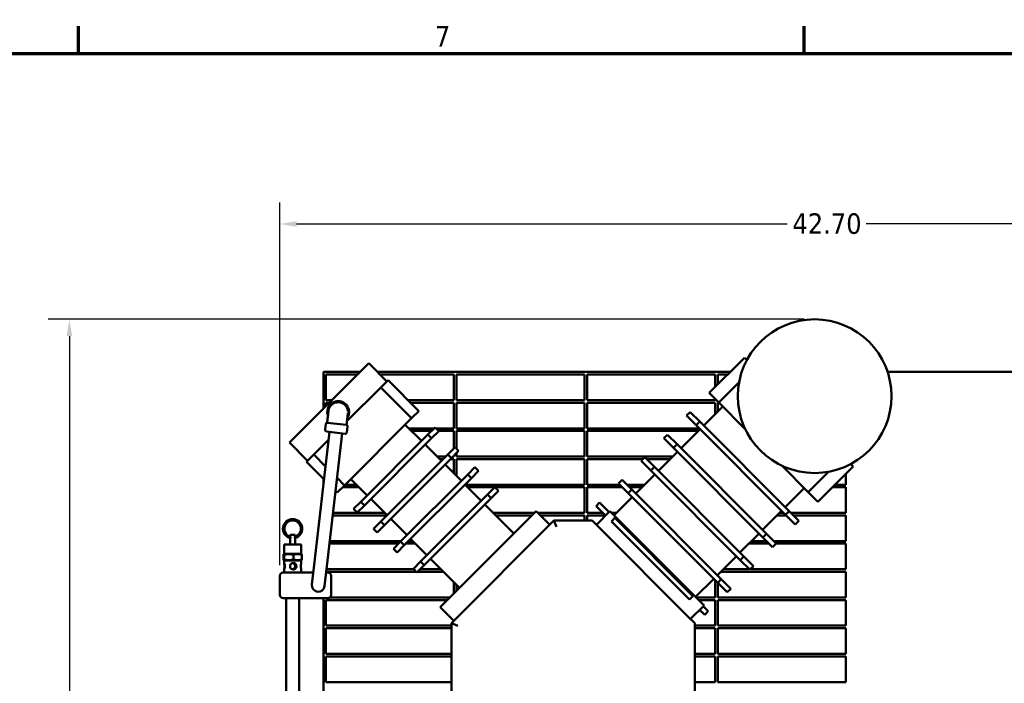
# Model space of a CAD drawing. Header units: inches. Extents: x 1 to 226, y 4 to 143.
# Tile 52 of 81: x 26 to 64, y 115 to 141. Entities that reach past the tile are written whole.
import ezdxf

# ---------------------------------------------------------------- set-up
doc = ezdxf.new("R2010")
doc.units = ezdxf.units.IN
doc.header["$LTSCALE"] = 6.666667
doc.header["$MEASUREMENT"] = 0
for name, color, linetype, lineweight in [('Border (ANSI)', 7, 'Continuous', 70), ('Dimension (ANSI)', 7, 'Continuous', 25), ('Visible (ANSI)', 7, 'Continuous', 50)]:
    doc.layers.add(name, color=color, linetype=linetype, lineweight=lineweight)
doc.styles.add('Note Text (ANSI)', font='tahoma.ttf')
doc.dimstyles.new('Default (ANSI)', dxfattribs={"dimscale": 6.666667, "dimtxt": 0.12, "dimasz": 0.098425, "dimexe": 0.125, "dimexo": 0.0625, "dimgap": 0.031496, "dimtad": 0, "dimtih": 1, "dimtoh": 1, "dimrnd": 1e-08, "dimzin": 4, "dimdsep": 46, "dimtxsty": 'Note Text (ANSI)', "dimcen": 0.09, "dimdle": 0.393701, "dimclrd": 256, "dimclre": 256, "dimclrt": 256, "dimadec": 0, "dimazin": 1, "dimtfac": 1, "dimtofl": 0, "dimtmove": 0, "dimatfit": 3, "dimfxl": 1, "dimtolj": 1, "dimtzin": 4, "dimlwd": -1, "dimlwe": -1, "dimarcsym": 0})

# ---------------------------------------------------------------- blocks, each defined once
blk = doc.blocks.new('Borders Default Border')
at = {"layer": 'Border (ANSI)'}
for p, q in [((4.25, 21), (4.25, 21.16)), ((8.5, 21), (8.5, 21.16))]:
    blk.add_line(p, q, dxfattribs=at)
at = {"layer": 'Border (ANSI)', "flags": 128}
blk.add_lwpolyline([(0.5, 1), (0.5, 21), (33.5, 21), (33.5, 1), (0.5, 1)], dxfattribs=at)
at = {"layer": 'Border (ANSI)', "insert": (6.3378, 21.04), "char_height": 0.12, "attachment_point": 7, "style": 'Note Text (ANSI)'}
blk.add_mtext('7', dxfattribs=at)
blk = doc.blocks.new('*D7')
at = {"layer": 'Defpoints', "color": 0, "transparency": 16777216}
for p in [(78.897, 133.344), (78.897, 127.569), (36.197, 119.617)]:
    blk.add_point(p, dxfattribs=at)
at = {"layer": 'Dimension (ANSI)', "transparency": 16777216}
for p, q in [((36.197, 120.034), (36.197, 134.177)), ((78.897, 127.986), (78.897, 134.177)), ((36.853, 133.344), (56.002, 133.344)), ((78.241, 133.344), (59.092, 133.344))]:
    blk.add_line(p, q, dxfattribs=at)
for points in [[(36.853, 133.453), (36.853, 133.234), (36.197, 133.344)], [(78.241, 133.453), (78.241, 133.234), (78.897, 133.344)]]:
    blk.add_solid(points, dxfattribs=at)
at = {"layer": 'Dimension (ANSI)', "transparency": 16777216, "insert": (56.212, 133.76), "char_height": 0.8, "attachment_point": 1, "style": 'Note Text (ANSI)'}
blk.add_mtext('\\A1;42.70', dxfattribs=at)
blk = doc.blocks.new('*D8')
at = {"layer": 'Defpoints', "color": 0, "transparency": 16777216}
for p in [(57.083, 129.625), (27.982, 53.025), (46.355, 53.025)]:
    blk.add_point(p, dxfattribs=at)
at = {"layer": 'Dimension (ANSI)', "transparency": 16777216}
for p, q in [((56.666, 129.625), (27.149, 129.625)), ((27.982, 128.968), (27.982, 91.951)), ((27.982, 53.681), (27.982, 90.698)), ((45.938, 53.025), (27.149, 53.025))]:
    blk.add_line(p, q, dxfattribs=at)
for points in [[(27.873, 128.968), (28.091, 128.968), (27.982, 129.625)], [(27.873, 53.681), (28.091, 53.681), (27.982, 53.025)]]:
    blk.add_solid(points, dxfattribs=at)
at = {"layer": 'Dimension (ANSI)', "transparency": 16777216, "insert": (26.663, 91.741), "char_height": 0.8, "attachment_point": 1, "style": 'Note Text (ANSI)'}
blk.add_mtext('\\A1;76.60', dxfattribs=at)

msp = doc.modelspace()

# ---------------------------------------------------------------- linework, layer by layer
at = {"layer": 'Visible (ANSI)'}
for p, q in [((52.9639, 126.7484), (54.3428, 128.1272)), ((54.418, 128.052), (54.3428, 128.1272)), ((54.418, 128.052), (54.4768, 128.1107)), ((54.435, 128.035), (54.418, 128.052)), ((36.5777, 124.8141), (39.6706, 127.9071)), ((40.3778, 127.2), (39.6706, 127.9071)), ((37.8971, 127.5692), (37.8971, 126.1336)), ((39.3328, 127.5692), (37.8971, 127.5692)), ((37.9971, 127.4692), (39.2328, 127.4692)), ((37.9971, 126.4692), (37.9971, 127.4692)), ((53.7848, 127.5692), (40.0085, 127.5692)), ((40.1085, 127.4692), (42.9971, 127.4692)), ((42.9971, 127.4692), (42.9971, 126.4692)), ((43.0971, 127.4692), (48.0971, 127.4692)), ((43.0971, 126.4692), (43.0971, 127.4692)), ((48.0971, 127.4692), (48.0971, 126.4692)), ((48.1971, 127.4692), (53.1971, 127.4692)), ((48.1971, 126.4692), (48.1971, 127.4692)), ((53.1971, 127.4692), (53.1971, 126.9816)), ((53.2971, 127.4692), (53.6848, 127.4692)), ((53.2971, 127.0816), (53.2971, 127.4692)), ((78.8971, 127.5692), (59.9302, 127.5692)), ((40.1405, 126.9627), (38.8207, 125.643)), ((40.3778, 127.2), (40.1405, 126.9627)), ((41.3425, 125.7606), (40.1405, 126.9627)), ((40.4223, 127.2445), (40.3778, 127.2)), ((41.6243, 126.0424), (40.4223, 127.2445)), ((53.3397, 126.3726), (54.1319, 127.1648)), ((52.9639, 126.7484), (53.3397, 126.3726)), ((53.1971, 126.5152), (53.1971, 126.4692)), ((38.2328, 126.4692), (37.9971, 126.4692)), ((37.9971, 126.2336), (37.9971, 126.3692)), ((37.9971, 126.3692), (38.1328, 126.3692)), ((42.9971, 126.4692), (41.1975, 126.4692)), ((41.2975, 126.3692), (42.9971, 126.3692)), ((42.9971, 126.3692), (42.9971, 125.3692)), ((48.0971, 126.4692), (43.0971, 126.4692)), ((43.0971, 125.3692), (43.0971, 126.3692)), ((43.0971, 126.3692), (48.0971, 126.3692)), ((48.0971, 126.3692), (48.0971, 125.3692)), ((53.1971, 126.4692), (48.1971, 126.4692)), ((48.1971, 126.3692), (53.1971, 126.3692)), ((48.1971, 125.3692), (48.1971, 126.3692)), ((52.7518, 125.4756), (53.4943, 126.2181)), ((53.1971, 126.3692), (53.1971, 125.9209)), ((53.2971, 126.0209), (53.2971, 126.3692)), ((53.2971, 126.3692), (53.3431, 126.3692)), ((53.3397, 126.3726), (54.3713, 125.341)), ((38.7242, 123.1422), (41.3425, 125.7606)), ((38.8577, 125.9632), (38.8577, 125.9632)), ((41.3425, 125.7606), (41.6243, 126.0424)), ((52.08, 125.8645), (52.2215, 126.0059)), ((52.08, 125.8645), (52.4558, 125.4888)), ((52.5972, 125.6302), (52.2215, 126.0059)), ((37.9692, 125.3079), (37.9961, 125.5404)), ((38.0446, 125.5904), (38.0488, 125.5899)), ((38.0488, 125.5899), (38.4246, 125.5466)), ((38.3122, 125.5596), (38.3122, 125.5596)), ((38.4246, 125.5466), (38.8046, 125.5027)), ((38.8136, 125.2104), (38.8405, 125.443)), ((41.7304, 124.8757), (41.094, 125.5121)), ((42.224, 125.3692), (41.2368, 125.3692)), ((42.2607, 125.406), (41.9789, 125.1242)), ((42.4022, 125.2646), (42.2607, 125.406)), ((42.9971, 125.3692), (42.2975, 125.3692)), ((48.0971, 125.3692), (43.0971, 125.3692)), ((52.5753, 125.3692), (48.1971, 125.3692)), ((52.4558, 125.4888), (52.5972, 125.6302)), ((52.4558, 125.4888), (55.9469, 121.9976)), ((56.0884, 122.139), (52.5972, 125.6302)), ((38.1365, 125.231), (37.5634, 120.264)), ((38.0194, 125.2445), (38.7503, 125.1602)), ((38.6332, 125.1737), (38.0601, 120.2067)), ((41.9789, 125.1242), (39.3606, 122.5058)), ((39.502, 122.3644), (42.1204, 124.9828)), ((41.3368, 125.2692), (42.124, 125.2692)), ((42.1204, 124.9828), (41.9789, 125.1242)), ((42.1204, 124.9828), (42.4022, 125.2646)), ((42.3975, 125.2692), (42.9971, 125.2692)), ((42.9971, 125.2692), (42.9971, 124.5868)), ((43.0971, 124.5696), (43.0971, 125.2692)), ((43.0971, 125.2692), (48.0971, 125.2692)), ((48.0971, 125.2692), (48.0971, 124.2692)), ((48.1971, 125.2692), (52.5454, 125.2692)), ((48.1971, 124.2692), (48.1971, 125.2692)), ((51.1962, 124.9806), (51.3376, 125.122)), ((51.1962, 124.9806), (51.5719, 124.6049)), ((51.7133, 124.7463), (51.3376, 125.122)), ((51.8679, 124.5917), (52.6104, 125.3342)), ((37.2848, 124.107), (36.5777, 124.8141)), ((38.101, 124.9232), (37.5221, 124.3443)), ((42.5082, 124.0978), (41.8718, 124.7342)), ((43.0386, 124.6282), (42.7567, 124.3464)), ((43.18, 124.4868), (43.0386, 124.6282)), ((51.5719, 124.6049), (51.7133, 124.7463)), ((51.5719, 124.6049), (55.0631, 121.1137)), ((55.2045, 121.2551), (51.7133, 124.7463)), ((37.5221, 124.3443), (37.2848, 124.107)), ((37.9812, 123.8851), (37.5221, 124.3443)), ((42.7567, 124.3464), (40.1384, 121.728)), ((40.2798, 121.5866), (42.8982, 124.205)), ((42.6796, 124.2692), (42.3368, 124.2692)), ((42.8982, 124.205), (42.7567, 124.3464)), ((42.8982, 124.205), (43.18, 124.4868)), ((42.9971, 124.2692), (42.9625, 124.2692)), ((42.9971, 124.3039), (42.9971, 124.2692)), ((43.0971, 124.2692), (43.0971, 124.4039)), ((48.0971, 124.2692), (43.0971, 124.2692)), ((51.5454, 124.2692), (48.1971, 124.2692)), ((50.3123, 124.0967), (50.4537, 124.2382)), ((50.8294, 123.8624), (50.4537, 124.2382)), ((50.984, 123.7078), (51.7265, 124.4503)), ((37.2848, 124.107), (37.2403, 124.0625)), ((37.9229, 123.3798), (37.2403, 124.0625)), ((42.4368, 124.1692), (42.5796, 124.1692)), ((43.286, 123.32), (42.6496, 123.9564)), ((42.8625, 124.1692), (42.9971, 124.1692)), ((42.9971, 124.1692), (42.9971, 123.6089)), ((43.0971, 123.5089), (43.0971, 124.1692)), ((43.0971, 124.1692), (48.0971, 124.1692)), ((43.8164, 123.8504), (43.5346, 123.5686)), ((43.9578, 123.7089), (43.8164, 123.8504)), ((48.0971, 124.1692), (48.0971, 123.1692)), ((48.1971, 124.1692), (50.3848, 124.1692)), ((48.1971, 123.1692), (48.1971, 124.1692)), ((50.3123, 124.0967), (50.688, 123.721)), ((50.5226, 124.1692), (51.4454, 124.1692)), ((50.688, 123.721), (50.8294, 123.8624)), ((54.3206, 120.3713), (50.8294, 123.8624)), ((55.7992, 123.9131), (56.8308, 122.8815)), ((57.2066, 122.5057), (58.5854, 123.8846)), ((58.5102, 123.9598), (58.4932, 123.9768)), ((58.5102, 123.9598), (58.5689, 124.0186)), ((58.5854, 123.8846), (58.5102, 123.9598)), ((38.7242, 123.1422), (38.4325, 123.4339)), ((43.5346, 123.5686), (40.9162, 120.9502)), ((41.0576, 120.8088), (43.676, 123.4271)), ((43.676, 123.4271), (43.5346, 123.5686)), ((43.676, 123.4271), (43.9578, 123.7089)), ((50.1001, 122.8239), (50.8426, 123.5664)), ((50.688, 123.721), (54.1792, 120.2298)), ((56.8308, 122.8815), (57.623, 123.6737)), ((58.2971, 123.5963), (58.2971, 123.1692)), ((37.8971, 123.4056), (37.8971, 123.1563)), ((38.4424, 122.8604), (38.7242, 123.1422)), ((38.6512, 123.0692), (39.2942, 123.0692)), ((39.1942, 123.1692), (38.7512, 123.1692)), ((39.6091, 122.7543), (38.9727, 123.3907)), ((44.0639, 122.5422), (43.4275, 123.1786)), ((48.0971, 123.1692), (43.4368, 123.1692)), ((43.5368, 123.0692), (44.5909, 123.0692)), ((44.5942, 123.0725), (44.3124, 122.7907)), ((44.7356, 122.9311), (44.5942, 123.0725)), ((44.5975, 123.0692), (48.0971, 123.0692)), ((48.0971, 123.0692), (48.0971, 122.0692)), ((49.472, 123.1692), (48.1971, 123.1692)), ((48.1971, 123.0692), (49.572, 123.0692)), ((48.1971, 122.0692), (48.1971, 123.0692)), ((49.4284, 123.2129), (49.5698, 123.3543)), ((49.4284, 123.2129), (49.8041, 122.8371)), ((49.9456, 122.9785), (49.5698, 123.3543)), ((50.4454, 123.1692), (49.7548, 123.1692)), ((49.8548, 123.0692), (50.3454, 123.0692)), ((55.9338, 122.2936), (56.6762, 123.0361)), ((57.7701, 123.0692), (58.2971, 123.0692)), ((58.2971, 123.1692), (57.8701, 123.1692)), ((58.2971, 123.0692), (58.2971, 122.0692)), ((38.4424, 122.8604), (38.3742, 122.9286)), ((44.3124, 122.7907), (41.694, 120.1724)), ((41.8354, 120.0309), (44.4538, 122.6493)), ((44.4538, 122.6493), (44.3124, 122.7907)), ((44.4538, 122.6493), (44.7356, 122.9311)), ((49.2516, 121.9754), (49.9587, 122.6825)), ((49.8041, 122.8371), (49.9456, 122.9785)), ((49.8041, 122.8371), (53.2953, 119.3459)), ((53.4367, 119.4874), (49.9456, 122.9785)), ((56.8308, 122.8815), (57.2066, 122.5057)), ((39.3606, 122.5058), (39.0788, 122.224)), ((39.2202, 122.0826), (39.502, 122.3644)), ((39.502, 122.3644), (39.3606, 122.5058)), ((40.3869, 121.9765), (39.7505, 122.6129)), ((45.3366, 121.2694), (44.2053, 122.4008)), ((48.5445, 122.329), (48.6859, 122.4704)), ((48.5445, 122.329), (48.9122, 121.9613)), ((49.0536, 122.1027), (48.6859, 122.4704)), ((38.2635, 121.9692), (40.3796, 121.9692)), ((40.2942, 122.0692), (38.275, 122.0692)), ((39.2202, 122.0826), (39.0788, 122.224)), ((42.4576, 118.3904), (46.2053, 122.138)), ((46.1365, 122.0692), (44.5368, 122.0692)), ((44.6368, 121.9692), (46.0365, 121.9692)), ((46.7356, 121.6077), (46.2053, 122.138)), ((48.0971, 122.0692), (46.2741, 122.0692)), ((46.3741, 121.9692), (48.0971, 121.9692)), ((48.0971, 121.9692), (48.0971, 121.7692)), ((48.8042, 122.0692), (48.1971, 122.0692)), ((48.1971, 121.9692), (48.9042, 121.9692)), ((48.1971, 121.7692), (48.1971, 121.9692)), ((48.5587, 121.6077), (49.089, 122.138)), ((49.089, 122.138), (52.7659, 118.4611)), ((49.3454, 122.0692), (49.1578, 122.0692)), ((55.0499, 121.4097), (55.7924, 122.1522)), ((55.6094, 121.9692), (55.9753, 121.9692)), ((55.8753, 122.0692), (55.7094, 122.0692)), ((55.9469, 121.9976), (56.0884, 122.139)), ((55.9469, 121.9976), (56.3227, 121.6219)), ((56.4641, 121.7633), (56.0884, 122.139)), ((58.2971, 122.0692), (56.1581, 122.0692)), ((56.2581, 121.9692), (58.2971, 121.9692)), ((58.2971, 121.9692), (58.2971, 120.9692)), ((36.699, 121.8269), (36.6952, 121.8269)), ((40.1384, 121.728), (39.8566, 121.4462)), ((39.998, 121.3048), (40.2798, 121.5866)), ((40.2798, 121.5866), (40.1384, 121.728)), ((41.1647, 121.1987), (40.5283, 121.8351)), ((46.8971, 121.7692), (42.8971, 117.7692)), ((46.8971, 121.7692), (47.0007, 121.5192)), ((48.3971, 121.7692), (46.8971, 121.7692)), ((48.3971, 121.7692), (48.6471, 121.5192)), ((52.1471, 118.0192), (48.6471, 121.5192)), ((49.1427, 121.7308), (49.2841, 121.8722)), ((49.1427, 121.7308), (52.189, 118.6845)), ((52.3304, 118.8259), (49.2841, 121.8722)), ((56.3227, 121.6219), (56.4641, 121.7633)), ((36.7906, 121.2119), (36.6036, 121.2119)), ((36.6036, 121.1413), (36.6036, 121.2119)), ((36.6092, 121.0879), (36.6092, 121.1397)), ((36.7889, 121.1397), (36.7889, 121.0879)), ((36.7906, 121.1406), (36.7906, 121.2119)), ((39.998, 121.3048), (39.8566, 121.4462)), ((54.166, 120.5258), (54.9085, 121.2683)), ((55.0631, 121.1137), (55.2045, 121.2551)), ((55.0631, 121.1137), (55.4388, 120.738)), ((55.5802, 120.8794), (55.2045, 121.2551)), ((37.0321, 120.8319), (36.3621, 120.8319)), ((36.3621, 120.4669), (36.3621, 120.8319)), ((36.6036, 120.8319), (36.6036, 121.0887)), ((36.7906, 120.8319), (36.7906, 121.0883)), ((37.0321, 120.4669), (37.0321, 120.8319)), ((38.1366, 120.8692), (40.8353, 120.8692)), ((40.9353, 120.9692), (38.1481, 120.9692)), ((40.9162, 120.9502), (40.6344, 120.6684)), ((40.7758, 120.527), (41.0576, 120.8088)), ((41.0576, 120.8088), (40.9162, 120.9502)), ((41.1181, 120.8692), (41.4942, 120.8692)), ((41.3942, 120.9692), (41.2181, 120.9692)), ((41.9425, 120.4209), (41.3061, 121.0573)), ((54.5094, 120.8692), (55.3075, 120.8692)), ((55.2075, 120.9692), (54.6094, 120.9692)), ((55.4388, 120.738), (55.5802, 120.8794)), ((58.2971, 120.9692), (55.4904, 120.9692)), ((55.5701, 120.8692), (58.2971, 120.8692)), ((58.2971, 120.8692), (58.2971, 119.8692)), ((36.3393, 120.2527), (36.3393, 120.4312)), ((36.3621, 120.4669), (36.3524, 120.4613)), ((37.0321, 120.4669), (36.3621, 120.4669)), ((36.3695, 120.2527), (36.3695, 120.4312)), ((36.7274, 120.2527), (36.7274, 120.4312)), ((37.0321, 120.4669), (37.0419, 120.4613)), ((37.055, 120.2527), (37.055, 120.4312)), ((40.7758, 120.527), (40.6344, 120.6684)), ((53.2821, 119.642), (54.0246, 120.3844)), ((54.1792, 120.2298), (54.3206, 120.3713)), ((54.6963, 119.9955), (54.3206, 120.3713)), ((36.3621, 120.2169), (36.3524, 120.2225)), ((37.0321, 120.2169), (36.3621, 120.2169)), ((36.3621, 120.1093), (36.3621, 120.2169)), ((37.0321, 120.2169), (37.0419, 120.2225)), ((37.0321, 120.1093), (37.0321, 120.2169)), ((37.5634, 120.264), (37.4488, 119.2706)), ((37.9455, 119.2133), (38.0601, 120.2067)), ((41.694, 120.1724), (41.4122, 119.8906)), ((41.5536, 119.7491), (41.8354, 120.0309)), ((41.8354, 120.0309), (41.694, 120.1724)), ((43.2153, 119.1481), (42.084, 120.2795)), ((54.1792, 120.2298), (54.5549, 119.8541)), ((54.5549, 119.8541), (54.6963, 119.9955)), ((36.1971, 119.6169), (36.1971, 118.8669)), ((37.5032, 119.7419), (36.3221, 119.7419)), ((36.3621, 119.7419), (36.3621, 119.8646)), ((37.0321, 119.7419), (37.0321, 119.8646)), ((38.0721, 119.7419), (38.0065, 119.7419)), ((38.0096, 119.7692), (41.5335, 119.7692)), ((41.4335, 119.8692), (38.0212, 119.8692)), ((38.1971, 118.8669), (38.1971, 119.6169)), ((41.5536, 119.7491), (41.4122, 119.8906)), ((41.5737, 119.7692), (42.5942, 119.7692)), ((42.4942, 119.8692), (41.6737, 119.8692)), ((53.2971, 119.627), (53.2971, 119.657)), ((53.4094, 119.7692), (58.2971, 119.7692)), ((54.5398, 119.8692), (53.5094, 119.8692)), ((58.2971, 119.8692), (54.5701, 119.8692)), ((58.2971, 119.7692), (58.2971, 118.7692)), ((42.9971, 119.3663), (42.9971, 118.9299)), ((43.0971, 119.0299), (43.0971, 119.2663)), ((52.4336, 118.7934), (53.1407, 119.5005)), ((53.1971, 119.4441), (53.1971, 118.7692)), ((53.2953, 119.3459), (53.4367, 119.4874)), ((53.2953, 119.3459), (53.671, 118.9702)), ((53.2971, 118.7692), (53.2971, 119.3441)), ((53.8125, 119.1116), (53.4367, 119.4874)), ((52.3304, 118.8259), (52.189, 118.6845)), ((53.671, 118.9702), (53.8125, 119.1116)), ((36.3221, 118.7419), (38.0721, 118.7419)), ((36.4471, 118.7419), (36.4471, 111.6213)), ((36.9471, 118.7419), (36.9471, 111.6213)), ((37.8971, 118.7419), (37.8971, 106.5692)), ((37.9971, 117.6692), (37.9971, 118.6692)), ((37.9971, 118.6692), (42.7365, 118.6692)), ((42.8365, 118.7692), (38.1501, 118.7692)), ((52.2356, 117.9308), (52.7659, 118.4611)), ((53.1971, 118.7692), (52.4578, 118.7692)), ((52.5578, 118.6692), (53.1971, 118.6692)), ((52.9286, 118.2277), (52.7306, 118.4257)), ((53.1971, 118.6692), (53.1971, 117.6692)), ((58.2971, 118.7692), (53.2971, 118.7692)), ((53.2971, 117.6692), (53.2971, 118.6692)), ((53.2971, 118.6692), (58.2971, 118.6692)), ((58.2971, 118.6692), (58.2971, 117.6692)), ((42.9879, 117.8601), (42.4576, 118.3904)), ((52.5892, 118.2843), (52.7872, 118.0863)), ((52.7872, 118.0863), (52.9286, 118.2277)), ((42.8971, 117.6692), (37.9971, 117.6692)), ((42.8971, 117.7692), (42.8971, 110.3942)), ((42.8971, 117.7692), (43.1471, 117.6657)), ((52.1471, 118.0192), (52.3971, 117.7692)), ((52.3971, 110.3942), (52.3971, 117.7692)), ((53.1971, 117.6692), (52.3971, 117.6692)), ((58.2971, 117.6692), (53.2971, 117.6692)), ((37.9971, 116.5692), (37.9971, 117.5692)), ((37.9971, 117.5692), (42.8971, 117.5692)), ((52.3971, 117.5692), (53.1971, 117.5692)), ((53.1971, 117.5692), (53.1971, 116.5692)), ((53.2971, 116.5692), (53.2971, 117.5692)), ((53.2971, 117.5692), (58.2971, 117.5692)), ((58.2971, 117.5692), (58.2971, 116.5692)), ((42.8971, 116.5692), (37.9971, 116.5692)), ((53.1971, 116.5692), (52.3971, 116.5692)), ((58.2971, 116.5692), (53.2971, 116.5692)), ((37.9971, 115.4692), (37.9971, 116.4692)), ((37.9971, 116.4692), (42.8971, 116.4692)), ((52.3971, 116.4692), (53.1971, 116.4692)), ((53.1971, 116.4692), (53.1971, 115.4692)), ((53.2971, 115.4692), (53.2971, 116.4692)), ((53.2971, 116.4692), (58.2971, 116.4692)), ((58.2971, 116.4692), (58.2971, 115.4692)), ((42.8971, 115.4692), (37.9971, 115.4692)), ((53.1971, 115.4692), (52.3971, 115.4692)), ((58.2971, 115.4692), (53.2971, 115.4692))]:
    msp.add_line(p, q, dxfattribs=at)
msp.add_circle((57.0828, 126.6246), 3, dxfattribs=at)
for centre, radius, start, end in [((38.026, 125.3013), 0.0571, 173.41812, 263.41812), ((38.7569, 125.217), 0.0571, 263.41812, 353.41812), ((36.3221, 119.6169), 0.125, 90, 180), ((38.0721, 119.6169), 0.125, 0, 90), ((37.6971, 119.2419), 0.25, 173.41812, 353.41812), ((36.3221, 118.8669), 0.125, 180, 270), ((38.0721, 118.8669), 0.125, 270, 0)]:
    msp.add_arc(centre, radius, start, end, dxfattribs=at)
for centre, major_axis, start_param, end_param in [((36.6952, 121.4519), (0, 0.375), 0, 2.894109), ((36.699, 121.4519), (0, -0.375), 0.242629, 6.0405563), ((36.699, 121.4519), (0, -0.325), 0.2808972, 6.0022881), ((36.6952, 121.4519), (0, 0.325), 3.4404317, 6.2773058)]:
    msp.add_ellipse(centre, major_axis=major_axis, ratio=0.9970918, start_param=start_param, end_param=end_param, dxfattribs=at)
for points, knots in [([(38.0555, 126.0557), (38.0563, 126.0625), (38.0572, 126.0692), (38.0583, 126.0759), (38.0606, 126.0896), (38.0635, 126.1032), (38.0671, 126.1166), (38.0707, 126.1301), (38.075, 126.1435), (38.0799, 126.1566), (38.0864, 126.1738), (38.0939, 126.1905), (38.1025, 126.2067), (38.1069, 126.215), (38.1116, 126.2231), (38.1166, 126.2311), (38.1239, 126.2429), (38.1318, 126.2544), (38.1404, 126.2655), (38.1489, 126.2766), (38.1579, 126.2873), (38.1674, 126.2974), (38.1781, 126.3089), (38.1894, 126.3197), (38.2014, 126.33), (38.2105, 126.3378), (38.22, 126.3452), (38.2298, 126.3522), (38.2411, 126.3604), (38.253, 126.368), (38.265, 126.375), (38.277, 126.3819), (38.2894, 126.3883), (38.302, 126.394), (38.3139, 126.3994), (38.3261, 126.4043), (38.3386, 126.4086), (38.3392, 126.4088), (38.3399, 126.4091), (38.3406, 126.4093), (38.3537, 126.4138), (38.3673, 126.4177), (38.3809, 126.4209), (38.4081, 126.4272), (38.4356, 126.4308), (38.4633, 126.4318), (38.4738, 126.4321), (38.4844, 126.4321), (38.495, 126.4317), (38.4983, 126.4315), (38.5016, 126.4314), (38.505, 126.4312), (38.5189, 126.4303), (38.5329, 126.4287), (38.5466, 126.4264), (38.5741, 126.4219), (38.6009, 126.4147), (38.6268, 126.405), (38.6343, 126.4022), (38.6417, 126.3992), (38.649, 126.396), (38.6545, 126.3936), (38.6599, 126.391), (38.6653, 126.3884), (38.6778, 126.3822), (38.69, 126.3755), (38.7018, 126.3682), (38.7253, 126.3536), (38.7474, 126.3367), (38.7678, 126.3176), (38.7717, 126.314), (38.7755, 126.3103), (38.7793, 126.3065), (38.7952, 126.2905), (38.8097, 126.2733), (38.8228, 126.2551), (38.8309, 126.2438), (38.8384, 126.2322), (38.8454, 126.2201), (38.8524, 126.2081), (38.8589, 126.1955), (38.8646, 126.1829), (38.8657, 126.1804), (38.8668, 126.178), (38.8679, 126.1756), (38.8778, 126.1525), (38.8857, 126.1287), (38.8914, 126.1043), (38.8978, 126.0772), (38.9015, 126.0492), (38.9025, 126.0214)], [0, 0, 0, 0, 0.00764701, 0.00764701, 0.00764701, 0.02326834, 0.02326834, 0.02326834, 0.03891145, 0.03891145, 0.03891145, 0.05954368, 0.05954368, 0.05954368, 0.07009534, 0.07009534, 0.07009534, 0.08571948, 0.08571948, 0.08571948, 0.10135954, 0.10135954, 0.10135954, 0.11908737, 0.11908737, 0.11908737, 0.13255629, 0.13255629, 0.13255629, 0.14817744, 0.14817744, 0.14817744, 0.16381047, 0.16381047, 0.16381047, 0.17863105, 0.17863105, 0.17863105, 0.17943182, 0.17943182, 0.17943182, 0.19503733, 0.19503733, 0.19503733, 0.22627375, 0.22627375, 0.22627375, 0.23817474, 0.23817474, 0.23817474, 0.24193095, 0.24193095, 0.24193095, 0.25754978, 0.25754978, 0.25754978, 0.28877688, 0.28877688, 0.28877688, 0.29771842, 0.29771842, 0.29771842, 0.3044794, 0.3044794, 0.3044794, 0.32011497, 0.32011497, 0.32011497, 0.35131863, 0.35131863, 0.35131863, 0.3572621, 0.3572621, 0.3572621, 0.38261504, 0.38261504, 0.38261504, 0.39822542, 0.39822542, 0.39822542, 0.41383746, 0.41383746, 0.41383746, 0.41680579, 0.41680579, 0.41680579, 0.44509272, 0.44509272, 0.44509272, 0.47634947, 0.47634947, 0.47634947, 0.47634947]), ([(38.5028, 126.3887), (38.4591, 126.3916), (38.3644, 126.3815), (38.2338, 126.3145), (38.1347, 126.1978), (38.1035, 126.1006), (38.0956, 126.0321), (38.0948, 126.0132), (38.0954, 125.9943)], [0.00784087, 0.00784087, 0.00784087, 0.00784087, 0.0625, 0.125, 0.1875, 0.25, 0.25, 0.27358576, 0.27358576, 0.27358576, 0.27358576]), ([(38.4211, 126.3812), (38.4211, 126.3812), (38.4211, 126.3812), (38.4213, 126.3813), (38.4214, 126.3813), (38.4219, 126.3814), (38.4223, 126.3815), (38.4234, 126.3817), (38.4242, 126.3819), (38.4265, 126.3824), (38.4281, 126.3827), (38.4331, 126.3837), (38.4367, 126.3843), (38.4482, 126.3862), (38.4564, 126.3872), (38.48, 126.3892), (38.4959, 126.3894), (38.515, 126.3879), (38.5183, 126.3876), (38.5216, 126.3872)], [0.43845608, 0.43845608, 0.43845608, 0.43845608, 0.44101241, 0.44101241, 0.44498369, 0.44498369, 0.45043527, 0.45043527, 0.45907522, 0.45907522, 0.47463304, 0.47463304, 0.50588019, 0.50588019, 0.57191229, 0.57191229, 0.69261635, 0.69261635, 0.71786495, 0.71786495, 0.71786495, 0.71786495]), ([(38.5216, 126.3872), (38.5392, 126.3852), (38.5568, 126.3813), (38.5819, 126.3735), (38.5903, 126.3705), (38.6017, 126.3659), (38.6051, 126.3644), (38.6103, 126.3621), (38.6121, 126.3613), (38.6147, 126.3601), (38.6154, 126.3597), (38.6168, 126.3591), (38.6174, 126.3588), (38.618, 126.3585), (38.6181, 126.3585), (38.6181, 126.3585), (38.6181, 126.3585), (38.6181, 126.3585)], [0, 0, 0, 0, 0.13509652, 0.13509652, 0.20623758, 0.20623758, 0.23762308, 0.23762308, 0.25629671, 0.25629671, 0.26548901, 0.26548901, 0.27457102, 0.27457102, 0.2787473, 0.2787473, 0.27921149, 0.27921149, 0.27921149, 0.27921149]), ([(38.86, 126.0199), (38.8589, 126.051), (38.8463, 126.1319), (38.7852, 126.2509), (38.6734, 126.3459), (38.5834, 126.3772), (38.5402, 126.3844)], [0.77365066, 0.77365066, 0.77365066, 0.77365066, 0.8125, 0.875, 0.9375, 0.99215913, 0.99215913, 0.99215913, 0.99215913]), ([(38.0446, 125.5904), (38.0446, 125.5904), (38.0446, 125.5904), (38.0446, 125.5905), (38.0446, 125.5905), (38.0447, 125.5909), (38.0447, 125.5913), (38.0454, 125.597), (38.046, 125.6024), (38.0476, 125.6166), (38.0487, 125.6255), (38.0531, 125.6641), (38.0565, 125.6937), (38.0628, 125.7481), (38.0657, 125.7729), (38.0709, 125.8182), (38.0733, 125.8388), (38.078, 125.8799), (38.0804, 125.9008), (38.0849, 125.94), (38.0871, 125.9588), (38.0909, 125.9917), (38.0926, 126.0062), (38.0953, 126.0295), (38.0963, 126.0385), (38.0973, 126.0472), (38.0975, 126.0493), (38.0977, 126.0506), (38.0977, 126.0508), (38.0977, 126.0509), (38.0977, 126.0509), (38.0977, 126.0509), (38.0978, 126.0515), (38.0977, 126.0509)], [0, 0, 0, 0, 0.000037, 0.000037, 0.0000946, 0.0000946, 0.0031672, 0.0031672, 0.0441349, 0.0441349, 0.1124144, 0.1124144, 0.3400126, 0.3400126, 0.5296779, 0.5296779, 0.6877322, 0.6877322, 0.845259, 0.845259, 1.0042441, 1.0042441, 1.1613984, 1.1613984, 1.3205902, 1.3205902, 1.4114148, 1.4114148, 1.4415754, 1.4415754, 1.4465788, 1.4465788, 1.4515821, 1.4515821, 1.4515821, 1.4515821]), ([(38.0529, 125.9929), (38.0526, 126.0034), (38.0526, 126.0139), (38.0531, 126.0244), (38.0535, 126.0348), (38.0543, 126.0453), (38.0555, 126.0557)], [0.976414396, 0.976414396, 0.976414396, 0.976414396, 0.988207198, 0.988207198, 0.988207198, 1, 1, 1, 1]), ([(38.0765, 125.8668), (38.0761, 125.868), (38.0757, 125.8692), (38.0753, 125.8703), (38.0708, 125.8835), (38.067, 125.8969), (38.0639, 125.9104), (38.0575, 125.9374), (38.0539, 125.965), (38.0529, 125.9929)], [0.928167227, 0.928167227, 0.928167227, 0.928167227, 0.929539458, 0.929539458, 0.929539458, 0.945125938, 0.945125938, 0.945125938, 0.976414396, 0.976414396, 0.976414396, 0.976414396]), ([(38.8577, 125.9632), (38.8578, 125.9645), (38.8577, 125.9632), (38.8577, 125.9631), (38.8577, 125.9629), (38.8575, 125.9616), (38.8573, 125.9595), (38.8563, 125.9508), (38.8552, 125.9418), (38.8525, 125.9185), (38.8509, 125.904), (38.8471, 125.8711), (38.8449, 125.8523), (38.8404, 125.8131), (38.838, 125.7923), (38.8332, 125.7511), (38.8308, 125.7305), (38.8256, 125.6852), (38.8228, 125.6605), (38.8165, 125.6061), (38.8131, 125.5764), (38.8079, 125.5321), (38.8063, 125.5174), (38.8046, 125.5027)], [1.6184116, 1.6184116, 1.6184116, 1.6184116, 1.6284182, 1.6284182, 1.6585788, 1.6585788, 1.7494034, 1.7494034, 1.9085952, 1.9085952, 2.0657496, 2.0657496, 2.2247347, 2.2247347, 2.3822614, 2.3822614, 2.5403157, 2.5403157, 2.729981, 2.729981, 2.9575792, 2.9575792, 3.0699986, 3.0699986, 3.0699986, 3.0699986]), ([(38.8999, 125.9583), (38.8991, 125.9515), (38.8982, 125.9447), (38.8971, 125.9379), (38.8925, 125.9105), (38.8854, 125.8836), (38.8756, 125.8575), (38.8707, 125.8445), (38.8651, 125.8316), (38.8589, 125.8191), (38.8569, 125.8151), (38.8549, 125.8112), (38.8529, 125.8074), (38.8484, 125.7989), (38.8436, 125.7907), (38.8386, 125.7826), (38.8379, 125.7814), (38.8372, 125.7803), (38.8365, 125.7792)], [0.5, 0.5, 0.5, 0.5, 0.507728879, 0.507728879, 0.507728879, 0.539019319, 0.539019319, 0.539019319, 0.554644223, 0.554644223, 0.554644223, 0.559551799, 0.559551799, 0.559551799, 0.570295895, 0.570295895, 0.570295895, 0.571820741, 0.571820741, 0.571820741, 0.571820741]), ([(37.9961, 125.5404), (37.9968, 125.5466), (37.9985, 125.5526), (38.0038, 125.5638), (38.0074, 125.5691), (38.016, 125.578), (38.0211, 125.5818), (38.0322, 125.5875), (38.0384, 125.5895), (38.0446, 125.5904)], [0, 0, 0, 0, 0.04698753, 0.04698753, 0.09417383, 0.09417383, 0.1413529, 0.1413529, 0.18952135, 0.18952135, 0.18952135, 0.18952135]), ([(38.8046, 125.5027), (38.8103, 125.5005), (38.8157, 125.4973), (38.8252, 125.4893), (38.8293, 125.4845), (38.8358, 125.4739), (38.8381, 125.468), (38.8408, 125.4558), (38.8412, 125.4493), (38.8405, 125.443)], [0, 0, 0, 0, 0.04698425, 0.04698425, 0.09417044, 0.09417044, 0.14134986, 0.14134986, 0.18953074, 0.18953074, 0.18953074, 0.18953074]), ([(36.6092, 121.0879), (36.6063, 121.0885), (36.6045, 121.0888), (36.6037, 121.0888), (36.6036, 121.0887), (36.6036, 121.0887)], [0.656702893, 0.656702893, 0.656702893, 0.656702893, 0.718952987, 0.718952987, 0.736858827, 0.736858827, 0.736858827, 0.736858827]), ([(36.3631, 120.1119), (36.3619, 120.1119), (36.3618, 120.1087), (36.3639, 120.0959), (36.366, 120.0863), (36.3704, 120.0643), (36.3729, 120.0503), (36.3766, 120.0196), (36.3777, 120.0028), (36.3777, 119.9869), (36.3777, 119.9711), (36.3766, 119.9542), (36.3729, 119.9235), (36.3704, 119.9095), (36.366, 119.8875), (36.3639, 119.8779), (36.3618, 119.8651), (36.3619, 119.8619), (36.3643, 119.8619), (36.3668, 119.8651), (36.3736, 119.8779), (36.3778, 119.8875), (36.3855, 119.9095), (36.3895, 119.9235), (36.3952, 119.9542), (36.3968, 119.9711), (36.3968, 120.0028), (36.3952, 120.0196), (36.3895, 120.0503), (36.3855, 120.0643), (36.3778, 120.0863), (36.3736, 120.0959), (36.3668, 120.1087), (36.3643, 120.1119), (36.3631, 120.1119)], [-0.483503, -0.483503, -0.483503, -0.483503, -0.3626726, -0.3626726, -0.2418421, -0.2418421, -0.1209211, -0.1209211, 0, 0, 0, 0.1209211, 0.1209211, 0.2418421, 0.2418421, 0.3626726, 0.3626726, 0.483503, 0.483503, 0.6043335, 0.6043335, 0.7251639, 0.7251639, 0.846085, 0.846085, 0.967006, 0.967006, 1.0879271, 1.0879271, 1.2088482, 1.2088482, 1.3296786, 1.3296786, 1.4505091, 1.4505091, 1.4505091, 1.4505091]), ([(36.7227, 120.1119), (36.7069, 120.1119), (36.69, 120.1087), (36.659, 120.0959), (36.6448, 120.0863), (36.6224, 120.0643), (36.6126, 120.0503), (36.5995, 120.0196), (36.5962, 120.0028), (36.5962, 119.9869), (36.5962, 119.9711), (36.5995, 119.9542), (36.6126, 119.9235), (36.6224, 119.9095), (36.6448, 119.8875), (36.659, 119.8779), (36.69, 119.8651), (36.7069, 119.8619), (36.7385, 119.8619), (36.7551, 119.8651), (36.7855, 119.8779), (36.7991, 119.8875), (36.8206, 119.9095), (36.83, 119.9235), (36.8424, 119.9542), (36.8455, 119.9711), (36.8455, 120.0028), (36.8424, 120.0196), (36.83, 120.0503), (36.8206, 120.0643), (36.7991, 120.0863), (36.7855, 120.0959), (36.7551, 120.1087), (36.7385, 120.1119), (36.7227, 120.1119)], [-0.483503, -0.483503, -0.483503, -0.483503, -0.3626726, -0.3626726, -0.2418421, -0.2418421, -0.1209211, -0.1209211, 0, 0, 0, 0.1209211, 0.1209211, 0.2418421, 0.2418421, 0.3626726, 0.3626726, 0.483503, 0.483503, 0.6043335, 0.6043335, 0.7251639, 0.7251639, 0.846085, 0.846085, 0.967006, 0.967006, 1.0879271, 1.0879271, 1.2088482, 1.2088482, 1.3296786, 1.3296786, 1.4505091, 1.4505091, 1.4505091, 1.4505091]), ([(36.6971, 120.1093), (36.7048, 120.1077), (36.7124, 120.1053), (36.7353, 120.0959), (36.7494, 120.0863), (36.7719, 120.0643), (36.7817, 120.0503), (36.7948, 120.0196), (36.7981, 120.0028), (36.7981, 119.9711), (36.7948, 119.9542), (36.7817, 119.9235), (36.7719, 119.9095), (36.7494, 119.8875), (36.7353, 119.8779), (36.7124, 119.8685), (36.7048, 119.8662), (36.6971, 119.8646)], [0.54719579, 0.54719579, 0.54719579, 0.54719579, 0.60433346, 0.60433346, 0.7251639, 0.7251639, 0.84608497, 0.84608497, 0.96700605, 0.96700605, 1.08792712, 1.08792712, 1.2088482, 1.2088482, 1.32967864, 1.32967864, 1.3868163, 1.3868163, 1.3868163, 1.3868163]), ([(36.7009, 120.11), (36.7099, 120.1084), (36.7189, 120.1058), (36.7431, 120.0958), (36.7573, 120.0862), (36.7797, 120.0644), (36.7896, 120.0505), (36.8029, 120.0199), (36.8064, 120.003), (36.8064, 119.9708), (36.8029, 119.954), (36.7896, 119.9233), (36.7797, 119.9095), (36.7573, 119.8876), (36.7431, 119.878), (36.7189, 119.8681), (36.7099, 119.8655), (36.7009, 119.8639)], [0.54403388, 0.54403388, 0.54403388, 0.54403388, 0.61155942, 0.61155942, 0.73370202, 0.73370202, 0.85626784, 0.85626784, 0.97883365, 0.97883365, 1.10139946, 1.10139946, 1.22396527, 1.22396527, 1.34610787, 1.34610787, 1.41363341, 1.41363341, 1.41363341, 1.41363341]), ([(36.7189, 120.1119), (36.7338, 120.1114), (36.7491, 120.1082), (36.7781, 120.0958), (36.7915, 120.0862), (36.8126, 120.0644), (36.8218, 120.0505), (36.834, 120.0199), (36.8372, 120.003), (36.8372, 119.9708), (36.834, 119.954), (36.8218, 119.9233), (36.8126, 119.9095), (36.7915, 119.8876), (36.7781, 119.878), (36.7491, 119.8657), (36.7338, 119.8624), (36.7189, 119.862)], [0.49884535, 0.49884535, 0.49884535, 0.49884535, 0.61155942, 0.61155942, 0.73370202, 0.73370202, 0.85626784, 0.85626784, 0.97883365, 0.97883365, 1.10139946, 1.10139946, 1.22396527, 1.22396527, 1.34610787, 1.34610787, 1.45882195, 1.45882195, 1.45882195, 1.45882195]), ([(37.0321, 120.1093), (37.0321, 120.1077), (37.0319, 120.1053), (37.0303, 120.0959), (37.0282, 120.0863), (37.0239, 120.0643), (37.0214, 120.0503), (37.0177, 120.0196), (37.0166, 120.0028), (37.0166, 119.9711), (37.0177, 119.9542), (37.0214, 119.9235), (37.0239, 119.9095), (37.0282, 119.8875), (37.0303, 119.8779), (37.0319, 119.8685), (37.0321, 119.8662), (37.0321, 119.8646)], [0.54719579, 0.54719579, 0.54719579, 0.54719579, 0.60433346, 0.60433346, 0.7251639, 0.7251639, 0.84608497, 0.84608497, 0.96700605, 0.96700605, 1.08792712, 1.08792712, 1.2088482, 1.2088482, 1.32967864, 1.32967864, 1.3868163, 1.3868163, 1.3868163, 1.3868163])]:
    msp.add_open_spline(points, degree=3, knots=knots, dxfattribs=at)
for points in [[(38.9025, 126.0214), (38.9028, 126.0108), (38.9028, 125.9898), (38.9011, 125.9688), (38.8999, 125.9583)], [(36.7906, 121.1406), (36.7906, 121.1404), (36.79, 121.1401), (36.7889, 121.1397)]]:
    msp.add_open_spline(points, degree=3, dxfattribs=at)
for points, weights in [([(36.3393, 120.4312), (36.3544, 120.4885), (36.3695, 120.4312)], [1.64343607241, 1.89767651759, 1.64343607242]), ([(36.3695, 120.4312), (36.5484, 120.4885), (36.7274, 120.4312)], [1.64343607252, 1.8976765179, 1.64343607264]), ([(36.7274, 120.4312), (36.8912, 120.4885), (37.055, 120.4312)], [1.64343607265, 1.89767651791, 1.64343607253]), ([(37.055, 120.4312), (37.048, 120.4578), (37.0419, 120.4613)], [1.64343607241, 1.75245211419, 1.76797793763]), ([(36.3393, 120.2527), (36.3544, 120.1954), (36.3695, 120.2527)], [1.58125824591, 1.82587974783, 1.58125824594]), ([(36.3695, 120.2527), (36.5484, 120.1954), (36.7274, 120.2527)], [1.58128310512, 1.82590845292, 1.58128310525]), ([(36.7274, 120.2527), (36.8912, 120.1954), (37.055, 120.2527)], [1.58128310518, 1.82590845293, 1.58128310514]), ([(37.055, 120.2527), (37.048, 120.2261), (37.0419, 120.2225)], [1.58125824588, 1.68614977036, 1.70108818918])]:
    msp.add_rational_spline(points, weights, degree=2, dxfattribs=at)

# ---------------------------------------------------------------- block references
at = {"xscale": 6.666666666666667, "yscale": 6.666666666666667, "zscale": 6.666666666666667}
msp.add_blockref('Borders Default Border', (0, 0), dxfattribs=at)

# ---------------------------------------------------------------- dimensions: what is measured, and where the dimension line sits
at = {"layer": 'Dimension (ANSI)'}
for base, p1, p2, angle, override, picture, middle in [((78.8971, 133.3435), (36.1971, 119.6169), (78.8971, 127.5692), 180, {"dimgap": 0.031496, "dimtih": 0, "dimtoh": 0, "dimdec": 2, "dimtol": 0, "dimlim": 0, "dimtp": 0, "dimtm": 0, "dimtdec": 2, "dimatfit": 1}, '*D7', (57.5471, 133.3435)), ((27.9819, 53.0246), (57.0828, 129.6246), (46.3546, 53.0246), 90, {"dimgap": 0.031496, "dimdec": 2, "dimtol": 0, "dimlim": 0, "dimtp": 0, "dimtm": 0, "dimtdec": 2, "dimatfit": 1}, '*D8', (27.9819, 91.3246))]:
    dim = msp.add_linear_dim(base=base, p1=p1, p2=p2, angle=angle, dimstyle='Default (ANSI)', override=override, dxfattribs=at)
    dim.commit()
    dim.dimension.update_dxf_attribs({"geometry": picture, "text_midpoint": middle, "dimtype": 160})

doc.saveas('drawing.dxf')
